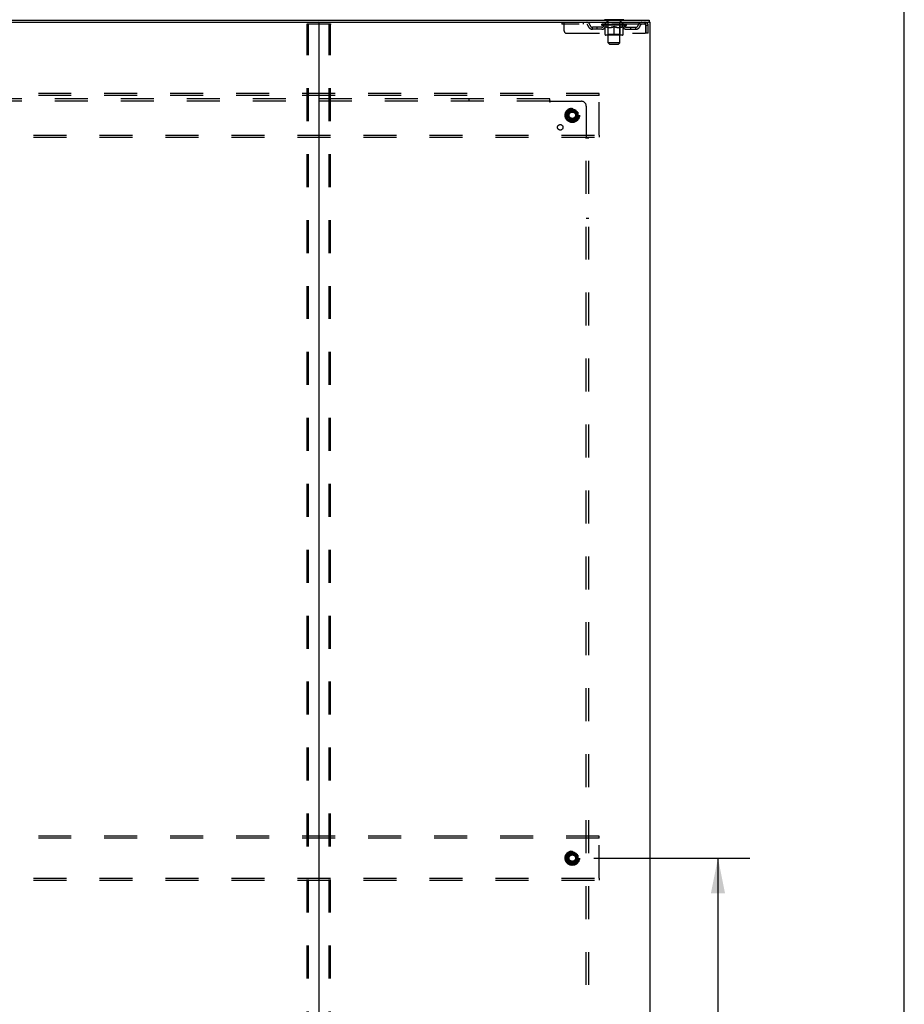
# Model space of a CAD drawing. Header units: inches. Extents: x 0 to 308, y 0 to 199.
# Tile 138 of 139: x 262 to 308, y 95 to 145. Entities that reach past the tile are written whole.
import ezdxf

# ---------------------------------------------------------------- set-up
doc = ezdxf.new("R2010")
doc.units = ezdxf.units.IN
doc.header["$LTSCALE"] = 16.920913
doc.header["$MEASUREMENT"] = 0
doc.linetypes.add('DOT', pattern=[0.2, 0.1, -0.1])
doc.linetypes.add('HIDDEN', pattern=[0.2, 0.1, -0.1])
doc.layers.get('0').update_dxf_attribs({"linetype": 'CONTINUOUS'})
for name, color, linetype in [('DEFAULT_2', 8, 'HIDDEN'), ('DIMENSIONS', 7, 'CONTINUOUS'), ('SUBPANEL', 7, 'CONTINUOUS')]:
    doc.layers.add(name, color=color, linetype=linetype)
doc.styles.get("Standard").update_dxf_attribs({"font": 'arial.ttf'})
doc.dimstyles.new('DIMSTYLE_1', dxfattribs={"dimtxt": 1.357292, "dimasz": 1.809723, "dimexe": 0.09, "dimexo": 0.07, "dimgap": 0.0375, "dimtad": 0, "dimtih": 1, "dimtoh": 1, "dimzin": 4, "dimdsep": 46, "dimtxsty": 'Standard', "dimblk": '_FILLED', "dimblk1": '_FILLED', "dimblk2": '_FILLED', "dimcen": 0.09, "dimadec": 3, "dimazin": 1, "dimtfac": 1, "dimtdec": 3, "dimtofl": 0, "dimtmove": 0, "dimatfit": 3, "dimldrblk": '_FILLED', "dimfxl": 0, "dimtolj": 1, "dimtzin": 4, "dimarcsym": 0})

# ---------------------------------------------------------------- blocks, each defined once
blk = doc.blocks.new('_FILLED')
at = {"color": 0, "linetype": 'ByBlock'}
blk.add_solid([(0, 0), (-1, 0.2), (-1, -0.2)], dxfattribs=at)
blk = doc.blocks.new('*D8')
at = {"layer": 'DIMENSIONS', "color": 2, "linetype": 'Continuous'}
for p, q in [((291.723, 102.334), (299.724, 102.334)), ((298.095, 102.334), (298.095, 85.671)), ((298.095, 64.209), (298.095, 80.92)), ((291.723, 64.209), (299.724, 64.209))]:
    blk.add_line(p, q, dxfattribs=at)
at = {"layer": 'DIMENSIONS', "color": 2, "linetype": 'Continuous', "xscale": 1.8097233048, "yscale": 1.8097233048, "zscale": 1.8097233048}
for p, rotation in [((298.095, 102.334), 90), ((298.095, 64.209), 270)]:
    blk.add_blockref('_FILLED', p, dxfattribs=dict(at, rotation=rotation))
at = {"layer": 'DIMENSIONS', "color": 2, "linetype": 'Continuous', "insert": (298.095, 84.992), "char_height": 1.3573, "width": 4.74296, "attachment_point": 2, "line_spacing_factor": 0.9}
blk.add_mtext('38.13\\Ptyp.', dxfattribs=at)

msp = doc.modelspace()

# ---------------------------------------------------------------- linework, layer by layer
at = {"color": 7, "linetype": 'Continuous'}
for p, q in [((307.653, 0), (307.653, 199.07)), ((216.924, 145.334), (294.57, 145.334)), ((233.903, 145.23), (277.59, 145.23)), ((277.622, 145.199), (277.622, 55.469)), ((277.653, 145.23), (294.528, 145.23)), ((292.268, 145.364), (292.268, 145.334)), ((293.268, 145.364), (292.268, 145.364)), ((293.268, 145.364), (293.268, 145.334)), ((294.569, 145.23), (294.622, 145.23)), ((294.57, 145.334), (294.57, 145.23)), ((294.622, 55.438), (294.622, 145.23))]:
    msp.add_line(p, q, dxfattribs=at)
at = {"color": 3, "linetype": 'Continuous'}
for p, q in [((277.59, 145.23), (277.653, 145.23)), ((294.569, 145.23), (294.528, 145.23))]:
    msp.add_line(p, q, dxfattribs=at)
at = {"color": 7, "linetype": 'Continuous'}
for centre, start, end in [((277.59, 145.199), 0, 90), ((277.653, 145.199), 90, 180)]:
    msp.add_arc(centre, 0.0312, start, end, dxfattribs=at)
at = {"layer": 'DEFAULT_2', "color": 8, "linetype": 'HIDDEN'}
for p, q in [((277.018, 55.552), (277.018, 145.117)), ((277.039, 145.147), (278.204, 145.147)), ((277.091, 55.552), (277.091, 145.117)), ((278.152, 55.552), (278.152, 145.117)), ((278.225, 55.552), (278.225, 145.117)), ((290.08, 145.23), (290.08, 145.126)), ((294.351, 145.126), (290.08, 145.126)), ((290.205, 144.792), (290.205, 145.23)), ((291.18, 145.23), (291.18, 145.126)), ((292.134, 145.079), (292.134, 145.126)), ((293.401, 145.079), (292.134, 145.079)), ((292.294, 144.968), (292.134, 145.079)), ((292.144, 145.119), (292.144, 145.126)), ((292.153, 145.116), (292.153, 145.119)), ((292.153, 145.116), (293.383, 145.116)), ((292.162, 145.116), (292.162, 145.119)), ((292.162, 145.116), (292.162, 145.119)), ((292.173, 145.119), (292.173, 145.126)), ((292.189, 145.116), (292.189, 145.119)), ((292.191, 145.116), (292.191, 145.119)), ((292.219, 145.119), (292.219, 145.126)), ((292.234, 145.116), (292.234, 145.119)), ((292.236, 145.116), (292.236, 145.119)), ((292.441, 145.119), (292.239, 145.119)), ((292.283, 145.119), (292.283, 145.126)), ((292.284, 145.116), (292.284, 145.119)), ((292.285, 145.116), (292.285, 145.119)), ((292.288, 145.116), (292.288, 145.119)), ((292.295, 145.116), (292.295, 145.119)), ((292.295, 145.116), (292.295, 145.119)), ((292.298, 145.116), (292.298, 145.119)), ((292.302, 145.116), (292.302, 145.12)), ((292.306, 145.116), (292.306, 145.119)), ((292.32, 145.116), (292.32, 145.119)), ((292.33, 145.126), (292.33, 145.23)), ((292.338, 145.116), (292.338, 145.119)), ((292.339, 145.116), (292.339, 145.122)), ((292.359, 145.116), (292.359, 145.119)), ((292.361, 145.119), (292.361, 145.126)), ((292.365, 145.364), (292.365, 145.334)), ((292.37, 145.116), (292.37, 145.119)), ((292.374, 145.116), (292.374, 145.119)), ((292.384, 145.116), (292.384, 145.119)), ((292.395, 145.116), (292.395, 145.123)), ((292.403, 145.274), (292.403, 145.354)), ((292.41, 145.116), (292.41, 145.119)), ((292.473, 145.264), (292.413, 145.264)), ((292.413, 145.116), (292.413, 145.119)), ((292.441, 145.116), (292.441, 145.119)), ((292.508, 145.119), (292.446, 145.119)), ((292.451, 145.119), (292.451, 145.126)), ((292.455, 144.607), (292.455, 145.076)), ((292.458, 145.116), (292.458, 145.119)), ((292.462, 145.116), (292.462, 145.119)), ((292.468, 144.183), (292.468, 145.254)), ((292.468, 145.116), (292.468, 145.124)), ((292.473, 145.116), (292.473, 145.119)), ((292.484, 145.116), (292.484, 145.119)), ((292.508, 145.116), (292.508, 145.119)), ((292.583, 145.119), (292.523, 145.119)), ((292.544, 145.116), (292.544, 145.119)), ((292.551, 145.119), (292.551, 145.126)), ((292.555, 145.116), (292.555, 145.119)), ((292.557, 145.116), (292.557, 145.125)), ((292.56, 145.116), (292.56, 145.119)), ((292.567, 145.116), (292.567, 145.119)), ((292.583, 145.116), (292.583, 145.119)), ((292.663, 145.119), (292.609, 145.119)), ((292.622, 145.116), (292.622, 145.119)), ((292.653, 145.119), (292.731, 145.124)), ((292.658, 145.119), (292.658, 145.126)), ((292.658, 145.119), (292.658, 145.126)), ((292.658, 145.126), (292.658, 145.126)), ((292.658, 145.116), (292.658, 145.119)), ((292.662, 145.116), (292.662, 145.119)), ((292.663, 145.116), (292.663, 145.119)), ((292.663, 145.116), (292.663, 145.119)), ((292.699, 145.119), (292.763, 145.119)), ((292.704, 145.116), (292.704, 145.119)), ((292.709, 145.119), (292.709, 145.122)), ((292.731, 145.119), (292.731, 145.124)), ((292.747, 145.116), (292.747, 145.119)), ((292.765, 145.119), (292.765, 145.119)), ((292.765, 145.116), (292.765, 145.119)), ((292.765, 145.116), (292.765, 145.119)), ((292.768, 145.119), (292.768, 145.126)), ((292.768, 145.126), (292.882, 145.119)), ((292.77, 145.116), (292.77, 145.119)), ((292.77, 145.116), (292.77, 145.119)), ((292.77, 145.119), (292.77, 145.119)), ((292.788, 145.119), (292.837, 145.119)), ((292.788, 145.116), (292.788, 145.119)), ((292.831, 145.116), (292.831, 145.119)), ((292.872, 145.119), (292.927, 145.119)), ((292.872, 145.116), (292.872, 145.119)), ((292.872, 145.116), (292.872, 145.119)), ((292.873, 145.116), (292.873, 145.119)), ((292.877, 145.126), (292.878, 145.126)), ((292.877, 145.119), (292.877, 145.126)), ((292.877, 145.116), (292.877, 145.119)), ((292.878, 145.119), (292.878, 145.126)), ((292.914, 145.116), (292.914, 145.119)), ((292.953, 145.119), (293.012, 145.119)), ((292.953, 145.116), (292.953, 145.119)), ((292.968, 145.116), (292.968, 145.119)), ((292.975, 145.116), (292.975, 145.119)), ((292.978, 145.116), (292.978, 145.125)), ((292.981, 145.116), (292.981, 145.119)), ((292.984, 145.119), (292.984, 145.126)), ((292.991, 145.116), (292.991, 145.119)), ((293.028, 145.119), (293.09, 145.119)), ((293.028, 145.116), (293.028, 145.119)), ((293.052, 145.116), (293.052, 145.119)), ((293.123, 145.264), (293.063, 145.264)), ((293.063, 145.116), (293.063, 145.119)), ((293.067, 145.116), (293.067, 145.124)), ((293.068, 144.183), (293.068, 145.254)), ((293.073, 145.116), (293.073, 145.119)), ((293.077, 145.116), (293.077, 145.119)), ((293.08, 144.607), (293.08, 145.076)), ((293.084, 145.119), (293.084, 145.126)), ((293.095, 145.119), (293.296, 145.119)), ((293.095, 145.116), (293.095, 145.119)), ((293.122, 145.116), (293.122, 145.119)), ((293.125, 145.116), (293.125, 145.119)), ((293.133, 145.274), (293.133, 145.354)), ((293.14, 145.116), (293.14, 145.123)), ((293.152, 145.116), (293.152, 145.119)), ((293.161, 145.116), (293.161, 145.119)), ((293.165, 145.116), (293.165, 145.119)), ((293.171, 145.364), (293.171, 145.334)), ((293.175, 145.119), (293.175, 145.126)), ((293.176, 145.116), (293.176, 145.119)), ((293.197, 145.116), (293.197, 145.122)), ((293.197, 145.116), (293.197, 145.119)), ((293.205, 145.126), (293.205, 145.23)), ((293.215, 145.116), (293.215, 145.119)), ((293.229, 145.116), (293.229, 145.119)), ((293.234, 145.116), (293.234, 145.12)), ((293.237, 145.116), (293.237, 145.119)), ((293.24, 145.116), (293.24, 145.119)), ((293.24, 145.116), (293.24, 145.119)), ((293.242, 144.968), (293.401, 145.079)), ((293.248, 145.116), (293.248, 145.119)), ((293.251, 145.116), (293.251, 145.119)), ((293.251, 145.116), (293.251, 145.119)), ((293.253, 145.119), (293.253, 145.126)), ((293.299, 145.116), (293.299, 145.119)), ((293.302, 145.116), (293.302, 145.119)), ((293.316, 145.119), (293.316, 145.126)), ((293.345, 145.116), (293.345, 145.119)), ((293.346, 145.116), (293.346, 145.119)), ((293.363, 145.119), (293.363, 145.126)), ((293.373, 145.116), (293.373, 145.119)), ((293.374, 145.116), (293.374, 145.119)), ((293.383, 145.116), (293.383, 145.119)), ((293.391, 145.119), (293.391, 145.126)), ((293.401, 145.079), (293.401, 145.126)), ((294.351, 145.23), (294.351, 145.126)), ((294.379, 145.1), (294.384, 145.063)), ((294.384, 145.063), (294.384, 144.667)), ((294.518, 145.063), (294.414, 145.063)), ((294.414, 144.667), (294.414, 145.063)), ((294.518, 144.667), (294.518, 145.063)), ((290.33, 144.667), (294.384, 144.667)), ((291.653, 144.875), (291.653, 144.979)), ((292.136, 144.979), (291.653, 144.979)), ((292.136, 144.875), (291.653, 144.875)), ((291.903, 144.875), (291.903, 144.979)), ((292.294, 144.968), (292.304, 144.968)), ((292.304, 144.605), (292.304, 145.011)), ((293.194, 144.567), (292.341, 144.567)), ((292.455, 144.607), (292.415, 144.567)), ((292.446, 144.968), (292.626, 144.968)), ((293.08, 144.607), (292.455, 144.607)), ((292.768, 144.567), (292.768, 145.011)), ((292.909, 144.968), (293.089, 144.968)), ((293.08, 144.607), (293.12, 144.567)), ((293.231, 144.605), (293.231, 145.011)), ((293.231, 144.968), (293.242, 144.968)), ((293.399, 144.979), (293.882, 144.979)), ((293.399, 144.875), (293.882, 144.875)), ((293.632, 144.875), (293.632, 144.979)), ((293.882, 144.875), (293.882, 144.979)), ((294.518, 144.667), (294.414, 144.667)), ((293.068, 144.183), (292.468, 144.183)), ((292.537, 144.114), (292.468, 144.183)), ((292.537, 144.114), (292.999, 144.114)), ((292.999, 144.114), (293.068, 144.183)), ((291.997, 141.584), (218.997, 141.584)), ((291.997, 141.48), (291.997, 141.584)), ((291.997, 141.48), (218.997, 141.48)), ((291.997, 139.438), (291.997, 141.48)), ((290.344, 140.613), (290.344, 140.304)), ((290.617, 140.776), (290.349, 140.622)), ((290.894, 140.622), (290.627, 140.776)), ((290.899, 140.613), (290.899, 140.304)), ((290.349, 140.296), (290.617, 140.141)), ((290.627, 140.141), (290.894, 140.296)), ((218.997, 139.438), (291.997, 139.438)), ((218.997, 139.334), (291.997, 139.334)), ((291.997, 139.438), (291.997, 139.334)), ((291.997, 103.459), (218.997, 103.459)), ((291.997, 103.355), (218.997, 103.355)), ((291.997, 103.355), (291.997, 103.459)), ((291.997, 101.313), (291.997, 103.355)), ((290.617, 102.651), (290.349, 102.497)), ((290.894, 102.497), (290.627, 102.651)), ((290.344, 102.488), (290.344, 102.179)), ((290.349, 102.171), (290.617, 102.016)), ((290.627, 102.016), (290.894, 102.171)), ((290.899, 102.488), (290.899, 102.179)), ((218.997, 101.313), (291.997, 101.313)), ((218.997, 101.209), (291.997, 101.209)), ((291.997, 101.313), (291.997, 101.209))]:
    msp.add_line(p, q, dxfattribs=at)
for points in [[(277.018, 145.117), (277.019, 145.125), (277.021, 145.132), (277.024, 145.138), (277.028, 145.143), (277.033, 145.146), (277.039, 145.147)], [(277.113, 145.147), (277.107, 145.146), (277.102, 145.143), (277.098, 145.138), (277.094, 145.132), (277.092, 145.125), (277.091, 145.117)], [(278.152, 145.117), (278.151, 145.125), (278.149, 145.132), (278.146, 145.138), (278.141, 145.143), (278.136, 145.146), (278.131, 145.147)], [(278.204, 145.147), (278.21, 145.146), (278.215, 145.143), (278.219, 145.138), (278.223, 145.132), (278.225, 145.125), (278.225, 145.117)], [(294.355, 145.226), (294.353, 145.229), (294.351, 145.23)], [(294.362, 145.116), (294.36, 145.12), (294.358, 145.122), (294.355, 145.124), (294.353, 145.125), (294.351, 145.126)], [(294.355, 145.226), (294.358, 145.22), (294.36, 145.213), (294.362, 145.204), (294.365, 145.193), (294.367, 145.181), (294.369, 145.167), (294.372, 145.152), (294.374, 145.135), (294.377, 145.118), (294.379, 145.1)], [(294.362, 145.116), (294.365, 145.112), (294.367, 145.107), (294.369, 145.102), (294.372, 145.096), (294.374, 145.09), (294.377, 145.084), (294.379, 145.077), (294.381, 145.07), (294.384, 145.063)], [(292.454, 144.968), (292.429, 144.972), (292.405, 144.978), (292.38, 144.984), (292.355, 144.992), (292.33, 145.001), (292.304, 145.011)], [(292.304, 145.01), (292.329, 145), (292.353, 144.992), (292.376, 144.984), (292.4, 144.978), (292.423, 144.972), (292.446, 144.968)], [(292.768, 145.011), (292.742, 145.001), (292.716, 144.992), (292.691, 144.984), (292.666, 144.978), (292.641, 144.972), (292.617, 144.968)], [(292.626, 144.968), (292.65, 144.972), (292.673, 144.978), (292.696, 144.984), (292.72, 144.992), (292.744, 145), (292.768, 145.01)], [(292.919, 144.968), (292.894, 144.972), (292.869, 144.978), (292.844, 144.985), (292.819, 144.992), (292.793, 145.001), (292.768, 145.011)], [(292.768, 145.01), (292.792, 145), (292.816, 144.992), (292.839, 144.984), (292.863, 144.978), (292.886, 144.972), (292.909, 144.968)], [(293.231, 145.011), (293.205, 145.001), (293.18, 144.992), (293.155, 144.984), (293.13, 144.978), (293.106, 144.972), (293.081, 144.968)], [(293.089, 144.968), (293.112, 144.972), (293.136, 144.978), (293.159, 144.984), (293.183, 144.992), (293.207, 145.001), (293.231, 145.01)]]:
    msp.add_lwpolyline(points, dxfattribs=at)
for centre, radius in [((290.622, 140.459), 0.372), ((290.622, 140.459), 0.356), ((290.622, 140.459), 0.312), ((290.622, 140.459), 0.204), ((290.622, 140.459), 0.188), ((290.622, 140.459), 0.183), ((290.622, 140.459), 0.165), ((290.622, 102.334), 0.372), ((290.622, 102.334), 0.356), ((290.622, 102.334), 0.312), ((290.622, 102.334), 0.204), ((290.622, 102.334), 0.188), ((290.622, 102.334), 0.183), ((290.622, 102.334), 0.165)]:
    msp.add_circle(centre, radius, dxfattribs=at)
at = {"layer": 'DEFAULT_2', "color": 8, "linetype": 'DOT'}
for centre in [(290.622, 140.459), (290.622, 102.334)]:
    msp.add_circle(centre, 0.17, dxfattribs=at)
at = {"layer": 'DEFAULT_2', "color": 8, "linetype": 'HIDDEN'}
for centre, radius, start, end in [((291.364, 145.063), 0.167, 8.0716, 90), ((291.364, 145.063), 0.0625, 7.9863, 90), ((291.653, 145.104), 0.229, 187.9863, 270), ((291.653, 145.104), 0.125, 188.0716, 270), ((292.136, 145.104), 0.125, 270, 351.9284), ((292.136, 145.104), 0.229, 270, 352.0137), ((292.425, 145.063), 0.167, 90, 171.9284), ((292.274, 145.433), 0.069, 265, 270), ((292.425, 145.063), 0.0625, 90, 172.0137), ((292.393, 145.354), 0.01, 0, 90), ((292.413, 145.274), 0.01, 180, 270), ((292.415, 145.076), 0.0398, 0, 90), ((292.458, 145.254), 0.01, 0, 90), ((293.078, 145.254), 0.01, 90, 180), ((293.12, 145.076), 0.0398, 90, 180), ((293.11, 145.063), 0.167, 8.0716, 90), ((293.111, 145.063), 0.0625, 7.9863, 90), ((293.123, 145.274), 0.01, 270, 360), ((293.143, 145.354), 0.01, 90, 180), ((293.399, 145.104), 0.229, 187.9863, 270), ((293.261, 145.433), 0.069, 270, 275), ((293.399, 145.104), 0.125, 188.0716, 270), ((293.882, 145.104), 0.125, 270, 351.9284), ((293.882, 145.104), 0.229, 270, 352.0137), ((294.171, 145.063), 0.167, 90, 171.9284), ((294.171, 145.063), 0.0625, 90, 172.0137), ((294.351, 145.063), 0.167, 0, 90), ((294.351, 145.063), 0.063, 0, 90), ((290.33, 144.792), 0.125, 180, 270), ((292.341, 144.605), 0.0371, 180, 270), ((293.194, 144.605), 0.0371, 270, 360), ((290.354, 140.613), 0.01, 120.012, 179.9887), ((290.622, 140.768), 0.01, 60.0127, 119.9883), ((290.889, 140.613), 0.01, 0.0124, 59.9892), ((290.354, 140.304), 0.01, 180.0124, 239.9892), ((290.622, 140.15), 0.01, 240.0127, 299.9883), ((290.889, 140.304), 0.01, 300.012, 359.9887), ((290.622, 102.643), 0.01, 60.0127, 119.9883), ((290.354, 102.488), 0.01, 120.012, 179.9887), ((290.354, 102.179), 0.01, 180.0124, 239.9892), ((290.889, 102.488), 0.01, 0.0124, 59.9892), ((290.889, 102.179), 0.01, 300.012, 359.9887), ((290.622, 102.025), 0.01, 240.0127, 299.9883)]:
    msp.add_arc(centre, radius, start, end, dxfattribs=at)
for centre, major_axis, ratio, start_param, end_param in [((292.768, 145.126), (0.633, 0.007), 0.05963, 2.96643, 3.140963), ((292.115, 145.114), (0.198, 0), 0.060556, 0.430652, 1.470503), ((292.768, 145.126), (0.633, 0), 0.060556, -3.141593, -2.96706), ((292.115, 145.107), (0.198, 0.002), 0.05963, 1.376596, 1.469874), ((292.768, 145.126), (0.633, 0.013), 0.05688, 2.791345, 2.965878), ((292.09, 145.114), (0.198, 0.002), 0.05963, 0.25549, 1.295341), ((292.159, 145.114), (0.198, -0.002), 0.05963, 0.605815, 1.645666), ((292.768, 145.126), (0.633, -0.007), 0.05963, -2.96643, -2.791898), ((292.159, 145.107), (0.198, 0), 0.060556, 1.551758, 1.645036), ((292.09, 145.107), (0.198, 0.004), 0.05688, 1.20151, 1.294789), ((292.16, 145.109), (0.164, 0.002), 0.05963, 1.065228, 1.614276), ((292.14, 145.109), (0.164, 0.003), 0.05688, 0.890143, 1.43919), ((292.198, 145.109), (0.164, 0), 0.060556, 1.240391, 1.789438), ((292.768, 145.126), (0.633, 0.019), 0.052395, 2.616403, 2.790936), ((292.086, 145.114), (0.198, 0.004), 0.05688, 0.080405, 1.120256), ((292.221, 145.114), (0.198, -0.004), 0.05688, 0.7809, 1.820751), ((292.768, 145.126), (0.633, -0.013), 0.05688, -2.791345, -2.616812), ((292.221, 145.107), (0.198, -0.002), 0.05963, 1.72692, 1.820198), ((292.086, 145.107), (0.198, 0.006), 0.052395, 1.026568, 1.119847), ((292.139, 145.109), (0.164, 0.005), 0.052395, 0.715201, 1.264248), ((292.254, 145.109), (0.164, -0.002), 0.05963, 1.415553, 1.9646), ((292.768, 145.126), (0.633, 0.025), 0.046319, 2.441654, 2.616187), ((292.301, 145.114), (0.198, -0.006), 0.052395, 0.955842, 1.995693), ((292.768, 145.126), (0.633, -0.019), 0.052395, -2.616403, -2.44187), ((292.103, 145.114), (0.198, 0.006), 0.052395, -0.094537, 0.945314), ((292.301, 145.107), (0.198, -0.004), 0.05688, 1.902006, 1.995284), ((292.103, 145.107), (0.198, 0.008), 0.046319, 0.851819, 0.945098), ((292.158, 145.109), (0.164, 0.006), 0.046319, 0.540452, 1.089499), ((292.325, 145.109), (0.164, -0.003), 0.05688, 1.590638, 2.139686), ((292.768, 145.126), (0.633, 0.029), 0.038841, 2.267123, 2.441656), ((292.394, 145.114), (0.198, -0.008), 0.046319, 1.130591, 2.170442), ((292.141, 145.114), (0.198, 0.008), 0.046319, -0.269286, 0.770565), ((292.768, 145.126), (0.633, -0.025), 0.046319, -2.441654, -2.267121), ((292.394, 145.107), (0.198, -0.006), 0.052395, 2.076947, 2.170226), ((292.141, 145.107), (0.198, 0.009), 0.038841, 0.677289, 0.770567), ((292.195, 145.109), (0.164, 0.008), 0.038841, 0.365921, 0.914969), ((292.409, 145.109), (0.164, -0.005), 0.052395, 1.76558, 2.314627), ((292.768, 145.126), (0.633, 0.033), 0.030195, 2.09281, 2.267343), ((292.499, 145.114), (0.198, -0.009), 0.038841, 1.305122, 2.344973), ((292.197, 145.114), (0.198, 0.009), 0.038841, -0.443817, 0.596034), ((292.768, 145.126), (0.633, -0.029), 0.038841, -2.267123, -2.092591), ((292.499, 145.107), (0.198, -0.008), 0.046319, 2.251696, 2.344975), ((292.197, 145.107), (0.198, 0.01), 0.030195, 0.502975, 0.596254), ((292.249, 145.109), (0.164, 0.009), 0.030195, 0.191608, 0.740655), ((292.505, 145.109), (0.164, -0.006), 0.046319, 1.940329, 2.489376), ((292.27, 145.114), (0.198, 0.01), 0.030195, -0.61813, 0.421721), ((292.768, 145.126), (0.633, 0.036), 0.020645, 1.918687, 2.09322), ((292.612, 145.114), (0.198, -0.01), 0.030195, 1.479435, 2.519286), ((292.768, 145.126), (0.633, -0.033), 0.030195, -2.09281, -1.918277), ((292.612, 145.107), (0.198, -0.009), 0.038841, 2.426227, 2.519505), ((292.27, 145.107), (0.198, 0.011), 0.020645, 0.328852, 0.422131), ((292.319, 145.109), (0.164, 0.009), 0.020645, 0.017485, 0.566532), ((292.608, 145.109), (0.164, -0.008), 0.038841, 2.11486, 2.663907), ((292.359, 145.114), (0.198, 0.011), 0.020645, -0.792253, 0.247598), ((292.768, 145.126), (0.633, 0.038), 0.010478, 1.744704, 1.919237), ((292.73, 145.114), (0.198, -0.011), 0.020645, 1.653558, 2.693409), ((292.768, 145.126), (0.633, -0.036), 0.020645, -1.918687, -1.744154), ((292.73, 145.107), (0.198, -0.01), 0.030195, 2.60054, 2.693819), ((292.359, 145.107), (0.198, 0.012), 0.010478, 0.154869, 0.248148), ((292.403, 145.109), (0.164, 0.01), 0.010478, 6.126688, 6.675735), ((292.717, 145.109), (0.164, -0.009), 0.030195, 2.289173, 2.83822), ((292.46, 145.114), (0.198, 0.012), 0.010478, -0.966236, -0.000846), ((292.848, 145.114), (0.198, -0.012), 0.010478, 1.827541, 2.867392), ((292.768, 145.126), (0.633, -0.038), 0.010478, -1.744704, -1.570171), ((292.848, 145.107), (0.198, -0.011), 0.020645, 2.774664, 2.867942), ((292.826, 145.109), (0.164, -0.009), 0.020645, 2.463296, 3.012344), ((292.687, 145.114), (0.198, 0.012), 0.010478, 0.274201, 1.314052), ((292.601, 145.109), (0.164, 0.01), 0.010478, -0.000298, 0.504314), ((292.57, 145.107), (0.198, 0.012), 0.010478, 0.192946, 0.399283), ((292.768, 145.126), (0.633, 0.038), 0.010478, -1.578586, -1.396888), ((292.965, 145.107), (0.198, -0.012), 0.010478, 2.948646, 3.041925), ((292.934, 145.109), (0.164, -0.01), 0.010478, 2.637279, 3.142076), ((292.806, 145.114), (0.198, 0.011), 0.020645, 0.448184, 1.488034), ((292.709, 145.109), (0.164, 0.009), 0.020645, 0.129249, 0.678296), ((292.687, 145.107), (0.198, 0.011), 0.020645, 0.273651, 0.366929), ((293.075, 145.114), (0.198, -0.012), 0.010478, -3.140747, -2.175357), ((292.768, 145.126), (0.633, 0.036), 0.020645, -1.397439, -1.222906), ((292.768, 145.126), (0.633, -0.038), 0.010478, 1.222355, 1.396888), ((292.923, 145.114), (0.198, 0.01), 0.030195, 0.622307, 1.662158), ((292.819, 145.109), (0.164, 0.009), 0.030195, 0.303372, 0.852419), ((293.132, 145.109), (0.164, -0.01), 0.010478, 2.749043, 3.29809), ((293.176, 145.114), (0.198, -0.011), 0.020645, 2.893995, 3.933846), ((292.806, 145.107), (0.198, 0.01), 0.030195, 0.447774, 0.541052), ((293.176, 145.107), (0.198, -0.012), 0.010478, 2.893445, 2.986723), ((292.768, 145.126), (0.633, 0.033), 0.030195, -1.223315, -1.048783), ((292.768, 145.126), (0.633, -0.036), 0.020645, 1.048373, 1.222906), ((293.036, 145.114), (0.198, 0.009), 0.038841, 0.79662, 1.836471), ((292.927, 145.109), (0.164, 0.008), 0.038841, 0.477686, 1.026733), ((293.216, 145.109), (0.164, -0.009), 0.020645, 2.57506, 3.124108), ((293.265, 145.114), (0.198, -0.01), 0.030195, 2.719872, 3.759723), ((293.141, 145.114), (0.198, 0.008), 0.046319, 0.971151, 2.011002), ((292.923, 145.107), (0.198, 0.009), 0.038841, 0.622087, 0.715366), ((293.265, 145.107), (0.198, -0.011), 0.020645, 2.719462, 2.812741), ((292.768, 145.126), (0.633, 0.029), 0.038841, -1.049002, -0.874469), ((292.768, 145.126), (0.633, -0.033), 0.030195, 0.87425, 1.048783), ((293.03, 145.109), (0.164, 0.006), 0.046319, 0.652216, 1.201263), ((293.235, 145.114), (0.198, 0.006), 0.052395, 1.1459, 2.185751), ((293.286, 145.109), (0.164, -0.009), 0.030195, 2.400937, 2.949985), ((293.338, 145.114), (0.198, -0.009), 0.038841, 2.545558, 3.585409), ((293.126, 145.109), (0.164, 0.005), 0.052395, 0.826965, 1.376012), ((293.036, 145.107), (0.198, 0.008), 0.046319, 0.796618, 0.889896), ((293.338, 145.107), (0.198, -0.01), 0.030195, 2.545339, 2.638617), ((293.314, 145.114), (0.198, 0.004), 0.05688, 1.320842, 2.360692), ((292.768, 145.126), (0.633, 0.025), 0.046319, -0.874471, -0.699939), ((292.768, 145.126), (0.633, -0.029), 0.038841, 0.699936, 0.874469), ((293.395, 145.114), (0.198, -0.008), 0.046319, 2.371028, 3.410879), ((293.34, 145.109), (0.164, -0.008), 0.038841, 2.226624, 2.775671), ((293.377, 145.114), (0.198, 0.002), 0.05963, 1.495927, 2.535778), ((293.211, 145.109), (0.164, 0.003), 0.05688, 1.001907, 1.550954), ((293.432, 145.114), (0.198, -0.006), 0.052395, 2.196279, 3.23613), ((293.377, 145.109), (0.164, -0.006), 0.046319, 2.052093, 2.601141), ((293.141, 145.107), (0.198, 0.006), 0.052395, 0.971367, 1.064645), ((293.395, 145.107), (0.198, -0.009), 0.038841, 2.371026, 2.464304), ((293.421, 145.114), (0.198, 0), 0.060556, 1.671089, 2.71094), ((293.449, 145.114), (0.198, -0.004), 0.05688, 2.021337, 3.061188), ((292.768, 145.126), (0.633, 0.019), 0.052395, -0.699723, -0.52519), ((292.768, 145.126), (0.633, -0.025), 0.046319, 0.525406, 0.699939), ((293.445, 145.114), (0.198, -0.002), 0.05963, 1.846251, 2.886102), ((293.282, 145.109), (0.164, 0.002), 0.05963, 1.176993, 1.72604), ((293.396, 145.109), (0.164, -0.005), 0.052395, 1.877344, 2.426392), ((293.337, 145.109), (0.164, 0), 0.060556, 1.352155, 1.901202), ((293.395, 145.109), (0.164, -0.003), 0.05688, 1.702402, 2.25145), ((293.375, 145.109), (0.164, -0.002), 0.05963, 1.527317, 2.076364), ((293.235, 145.107), (0.198, 0.004), 0.05688, 1.146309, 1.239587), ((293.432, 145.107), (0.198, -0.008), 0.046319, 2.196495, 2.289773), ((292.768, 145.126), (0.633, 0.013), 0.05688, -0.524781, -0.350248), ((292.768, 145.126), (0.633, -0.019), 0.052395, 0.350657, 0.52519), ((293.314, 145.107), (0.198, 0.002), 0.05963, 1.321394, 1.414673), ((293.449, 145.107), (0.198, -0.006), 0.052395, 2.021746, 2.115024), ((292.768, 145.126), (0.633, 0.007), 0.05963, -0.349695, -0.175162), ((292.768, 145.126), (0.633, -0.013), 0.05688, 0.175715, 0.350248), ((293.377, 145.107), (0.198, 0), 0.060556, 1.496556, 1.589835), ((293.445, 145.107), (0.198, -0.004), 0.05688, 1.846804, 1.940083), ((293.421, 145.107), (0.198, -0.002), 0.05963, 1.671719, 1.764997), ((292.768, 145.126), (0.633, 0), 0.060556, -0.174533, 0), ((292.768, 145.126), (0.633, -0.007), 0.05963, 0.000629, 0.175162)]:
    msp.add_ellipse(centre, major_axis=major_axis, ratio=ratio, start_param=start_param, end_param=end_param, dxfattribs=at)
at = {"layer": 'SUBPANEL', "color": 8, "linetype": 'HIDDEN'}
for p, q in [((289.465, 141.303), (221.528, 141.303)), ((289.465, 141.178), (221.528, 141.178)), ((285.34, 141.178), (285.34, 141.303)), ((289.465, 141.137), (289.465, 141.303)), ((289.501, 141.178), (291.09, 141.178)), ((291.34, 140.928), (291.34, 139.338)), ((291.3, 139.303), (291.465, 139.303)), ((291.34, 65.365), (291.34, 139.303)), ((291.359, 139.32), (291.352, 139.327)), ((291.465, 65.365), (291.465, 139.303)), ((291.34, 135.178), (291.465, 135.178))]:
    msp.add_line(p, q, dxfattribs=at)
for points in [[(289.465, 141.216), (289.467, 141.214), (289.469, 141.211), (289.471, 141.209), (289.472, 141.207), (289.474, 141.205), (289.476, 141.203), (289.477, 141.201), (289.479, 141.2), (289.481, 141.198), (289.482, 141.196), (289.488, 141.191)], [(289.465, 141.137), (289.467, 141.137), (289.469, 141.138), (289.471, 141.139), (289.473, 141.14), (289.474, 141.142), (289.476, 141.143), (289.478, 141.145), (289.479, 141.146), (289.481, 141.148), (289.482, 141.15), (289.484, 141.152), (289.485, 141.154), (289.487, 141.156), (289.488, 141.159)], [(289.488, 141.191), (289.49, 141.189), (289.492, 141.187), (289.494, 141.185), (289.496, 141.183), (289.497, 141.181), (289.499, 141.179), (289.501, 141.178)], [(289.488, 141.159), (289.491, 141.164), (289.493, 141.166), (289.494, 141.169), (289.496, 141.171), (289.498, 141.174), (289.499, 141.176), (289.501, 141.178)], [(291.3, 139.303), (291.3, 139.305), (291.301, 139.306), (291.302, 139.308), (291.303, 139.31), (291.304, 139.312), (291.306, 139.313), (291.307, 139.315), (291.309, 139.317), (291.311, 139.318), (291.313, 139.32), (291.315, 139.321), (291.317, 139.322), (291.319, 139.324), (291.322, 139.325), (291.327, 139.328)], [(291.327, 139.328), (291.329, 139.33), (291.332, 139.332), (291.334, 139.333), (291.336, 139.335), (291.338, 139.336), (291.34, 139.338)], [(291.352, 139.327), (291.35, 139.329), (291.348, 139.331), (291.346, 139.333), (291.344, 139.335), (291.342, 139.336), (291.34, 139.338)], [(291.379, 139.303), (291.376, 139.304), (291.374, 139.306), (291.372, 139.308), (291.37, 139.31), (291.368, 139.311), (291.366, 139.313), (291.364, 139.315), (291.362, 139.316), (291.361, 139.318), (291.359, 139.32)]]:
    msp.add_lwpolyline(points, dxfattribs=at)
for centre, radius in [((290.622, 140.459), 0.25), ((290.003, 139.84), 0.141), ((290.622, 102.334), 0.25)]:
    msp.add_circle(centre, radius, dxfattribs=at)
msp.add_arc((291.09, 140.928), 0.25, 0, 90, dxfattribs=at)

# ---------------------------------------------------------------- dimensions: what is measured, and where the dimension line sits
at = {"layer": 'DIMENSIONS', "color": 2, "linetype": 'Continuous'}
dim = msp.add_linear_dim(base=(298.095377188, 102.333816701), p1=(291.65342819, 64.208816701), p2=(291.65342819, 102.333816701), angle=90, text='<>\\Ptyp.', dimstyle='DIMSTYLE_1', dxfattribs=at)
dim.commit()
dim.dimension.update_dxf_attribs({"geometry": '*D8', "text_midpoint": (298.095377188, 83.295699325), "dimtype": 160})

doc.saveas('drawing.dxf')
